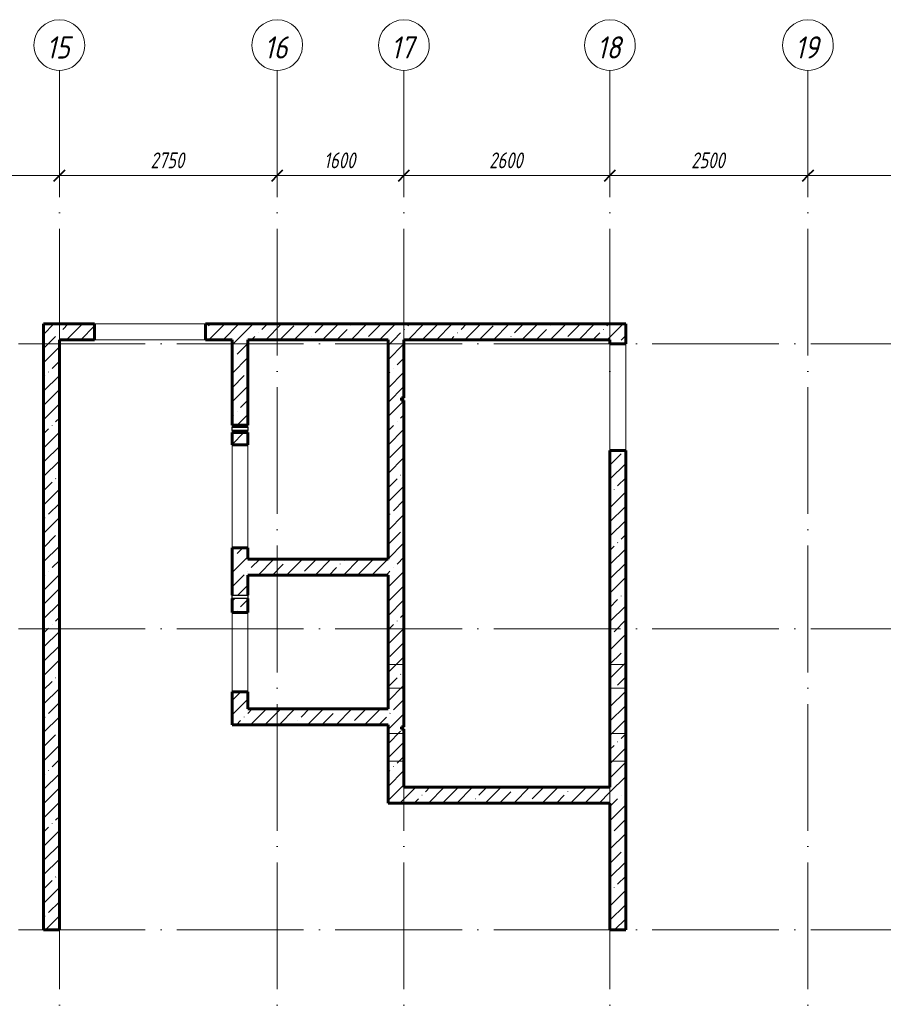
# Model space of a CAD drawing. Header units: millimetres. Extents: x 6092 to 73550, y -4371 to 20491.
# Tile 15 of 25: x 46750 to 57651, y 8060 to 20491. Entities that reach past the tile are written whole.
import ezdxf

# ---------------------------------------------------------------- set-up
doc = ezdxf.new("R2010")
doc.units = ezdxf.units.MM
doc.linetypes.add('ADSK_Линия сетки', pattern=[2000, 1600, -200, 0, -200])
doc.linetypes.add('ADSK_Невидимые', pattern=[400, 240, -160])
for name, color, linetype, lineweight in [('A-____-____-DIMS', 211, 'Continuous', 9), ('A-____-____-DIMS-80', 211, 'Continuous', 9), ('A-DETL-GENF-OTLN', 92, 'Continuous', 30), ('A-DOOR-____-OTLN', 31, 'Continuous', 18), ('A-DOOR-OPNG-OTLN', 31, 'Continuous', 18), ('A-GENM-____-OTLN', 13, 'Continuous', 18), ('A-WALL-____-HDLN', 110, 'ADSK_Невидимые', 18), ('A-WALL-____-MCUT', 113, 'Continuous', 40), ('A-WALL-____-PATT', 111, 'Continuous', 40), ('S-GRID-____-IDEN', 1, 'Continuous', 20), ('S-GRID-____-OTLN', 1, 'Continuous', 9)]:
    doc.layers.add(name, color=color, linetype=linetype, lineweight=lineweight)
doc.styles.add('GOST Common_I', font='GOST_Common Italic.ttf', dxfattribs={"width": 0.9, "height": 280})
doc.styles.add('GOST Common_I_1', font='GOST_Common Italic.ttf', dxfattribs={"width": 0.8, "height": 200})
doc.dimstyles.new('ADSK_Округление_5мм__Узкий_', dxfattribs={"dimscale": 304.8, "dimtxt": 0.659918, "dimasz": 0.472441, "dimexe": 0.393701, "dimexo": 0.000861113, "dimgap": 0.104987, "dimtad": 1, "dimdec": 0, "dimlfac": 304.8, "dimrnd": 5, "dimdsep": 46, "dimtxsty": 'GOST Common_I_1', "dimblk1": 'OBLIQUE', "dimblk2": 'OBLIQUE', "dimsah": 1, "dimcen": 0.09, "dimdle": 0.393701, "dimazin": 0, "dimtfac": 1, "dimtdec": 4, "dimtix": 1, "dimtmove": 0, "dimatfit": 3, "dimfxl": 1, "dimtvp": 1, "dimtfill": 1, "dimtolj": 1, "dimtzin": 0, "dimlwd": 20, "dimlwe": 20, "dimarcsym": 2})
pattern_1 = [(45, (16130.72, 8588.57), (-179.6051, 179.6051), []), (45, (16310.33, 8588.57), (-179.6051, 179.6051), [317.5, -63.5, 2.682, -60.818])]

# ---------------------------------------------------------------- blocks, each defined once
blk = doc.blocks.new('ADSK_Дверь_ПроемПрямоугольный - ADSK_Дверь_ПроемПрямоугольный-1465222-КЖ1_ПЭ_ВЭ1_Опалубка_Пилоны')
at = {"layer": 'A-DOOR-OPNG-OTLN'}
for p, q in [((32200, 13825), (32200, 15125)), ((32400, 13825), (32400, 15125))]:
    blk.add_line(p, q, dxfattribs=at)
blk = doc.blocks.new('ADSK_Дверь_ПроемПрямоугольный - ADSK_Дверь_ПроемПрямоугольный-1465220-КЖ1_ПЭ_ВЭ1_Опалубка_Пилоны')
at = {"layer": 'A-DOOR-OPNG-OTLN'}
for p, q in [((32200, 12005), (32200, 13005)), ((32400, 12005), (32400, 13005))]:
    blk.add_line(p, q, dxfattribs=at)
blk = doc.blocks.new('ADSK_Дверь_ПроемПрямоугольный - ADSK_Дверь_ПроемПрямоугольный-1719805-КЖ1_ПЭ_ВЭ1_Опалубка_Пилоны')
at = {"layer": 'A-DOOR-OPNG-OTLN'}
for p, q in [((27430, 15050.001), (27430, 16400.001)), ((27630, 15050.001), (27630, 16400.001))]:
    blk.add_line(p, q, dxfattribs=at)
blk = doc.blocks.new('ADSK_Дверь_ПроемПрямоугольный - ADSK_Дверь_ПроемПрямоугольный-1719827-КЖ1_ПЭ_ВЭ1_Опалубка_Пилоны')
at = {"layer": 'A-DOOR-OPNG-OTLN'}
for p, q in [((32735, 16650.001), (34135, 16650.001)), ((32735, 16450.001), (34135, 16450.001))]:
    blk.add_line(p, q, dxfattribs=at)
blk = doc.blocks.new('ADSK_Дверь_ПроемПрямоугольный - ADSK_Дверь_ПроемПрямоугольный-1465157-КЖ1_ПЭ_ВЭ1_Опалубка_Пилоны')
at = {"layer": 'A-DOOR-OPNG-OTLN'}
for p, q in [((32200, 15345), (32200, 15373)), ((32200, 15278), (32200, 15305)), ((32400, 15345), (32400, 15373)), ((32400, 15278), (32400, 15305))]:
    blk.add_line(p, q, dxfattribs=at)
blk = doc.blocks.new('ADSK_ОбобщеннаяМодель_ОтверстиеКруглое_вСтене - Этаж 1_0_000-1496597-КЖ1_ПЭ_ВЭ1_Опалубка_Пилоны')
at = {"layer": 'A-DETL-GENF-OTLN'}
for p, q in [((32200, 15345), (32400, 15345)), ((32200, 15305), (32200, 15345)), ((32400, 15305), (32200, 15305)), ((32400, 15345), (32400, 15305))]:
    blk.add_line(p, q, dxfattribs=at)
blk = doc.blocks.new('Ось сетки - Круг_Ø8 мм-6408-КЖ1_ПЭ_ВЭ1_Опалубка_Пилоны')
at = {"layer": 'S-GRID-____-IDEN'}
for start, end in [(90, 270), (270, 90)]:
    blk.add_arc((6412, 0), 320, start, end, dxfattribs=at)
blk = doc.blocks.new('DIMBLOCK273-КЖ1_ПЭ_ВЭ1_Опалубка_Пилоны')
at = {"layer": 'A-____-____-DIMS-80', "lineweight": 40}
for p, q in [((45500, 18522), (45572, 18594)), ((47250, 18522), (47322, 18594)), ((45500, 18522), (45428, 18450)), ((47250, 18522), (47178, 18450))]:
    blk.add_line(p, q, dxfattribs=at)
at = {"layer": 'A-____-____-DIMS-80', "lineweight": 20}
for p, q in [((45500, 18522), (45500, 18544)), ((47250, 18522), (47250, 18544)), ((45500, 18522), (47250, 18522)), ((45500, 18522), (45500, 18402)), ((47250, 18522), (47250, 18402))]:
    blk.add_line(p, q, dxfattribs=at)
at = {"layer": 'A-____-____-DIMS-80', "color": 0, "lineweight": 20, "insert": (46165, 18815), "char_height": 200, "width": 503.2, "attachment_point": 1, "line_spacing_factor": 1.022761, "style": 'GOST Common_I_1', "bg_fill": 3, "box_fill_scale": 1.25, "bg_fill_color": 256, "bg_fill_true_color": 13158600, "bg_fill_transparency": 0}
blk.add_mtext('1750', dxfattribs=at)
blk = doc.blocks.new('_Oblique')
at = {"color": 0, "linetype": 'ByBlock', "lineweight": -2}
blk.add_line((-0.5, -0.5), (0.5, 0.5), dxfattribs=at)
blk = doc.blocks.new('DIMBLOCK274-КЖ1_ПЭ_ВЭ1_Опалубка_Пилоны')
at = {"layer": 'A-____-____-DIMS-80', "lineweight": 40}
for p, q in [((47250, 18522), (47322, 18594)), ((50000, 18522), (50072, 18594)), ((47250, 18522), (47178, 18450)), ((50000, 18522), (49928, 18450))]:
    blk.add_line(p, q, dxfattribs=at)
at = {"layer": 'A-____-____-DIMS-80', "lineweight": 20}
for p, q in [((47250, 18522), (47250, 18544)), ((50000, 18522), (50000, 18544)), ((47250, 18522), (50000, 18522)), ((47250, 18522), (47250, 18402)), ((50000, 18522), (50000, 18402))]:
    blk.add_line(p, q, dxfattribs=at)
at = {"layer": 'A-____-____-DIMS-80', "color": 0, "lineweight": 20, "insert": (48400, 18815), "char_height": 200, "width": 540.02, "attachment_point": 1, "line_spacing_factor": 1.022761, "style": 'GOST Common_I_1', "bg_fill": 3, "box_fill_scale": 1.25, "bg_fill_color": 256, "bg_fill_true_color": 13158600, "bg_fill_transparency": 0}
blk.add_mtext('2750', dxfattribs=at)
blk = doc.blocks.new('DIMBLOCK275-КЖ1_ПЭ_ВЭ1_Опалубка_Пилоны')
at = {"layer": 'A-____-____-DIMS-80', "lineweight": 40}
for p, q in [((50000, 18522), (50072, 18594)), ((51600, 18522), (51672, 18594)), ((50000, 18522), (49928, 18450)), ((51600, 18522), (51528, 18450))]:
    blk.add_line(p, q, dxfattribs=at)
at = {"layer": 'A-____-____-DIMS-80', "lineweight": 20}
for p, q in [((50000, 18522), (50000, 18544)), ((51600, 18522), (51600, 18544)), ((50000, 18522), (51600, 18522)), ((50000, 18522), (50000, 18402)), ((51600, 18522), (51600, 18402))]:
    blk.add_line(p, q, dxfattribs=at)
at = {"layer": 'A-____-____-DIMS-80', "color": 0, "lineweight": 20, "insert": (50590, 18815), "char_height": 200, "width": 503.2, "attachment_point": 1, "line_spacing_factor": 1.022761, "style": 'GOST Common_I_1', "bg_fill": 3, "box_fill_scale": 1.25, "bg_fill_color": 256, "bg_fill_true_color": 13158600, "bg_fill_transparency": 0}
blk.add_mtext('1600', dxfattribs=at)
blk = doc.blocks.new('DIMBLOCK276-КЖ1_ПЭ_ВЭ1_Опалубка_Пилоны')
at = {"layer": 'A-____-____-DIMS-80', "lineweight": 40}
for p, q in [((51600, 18522), (51672, 18594)), ((54200, 18522), (54272, 18594)), ((51600, 18522), (51528, 18450)), ((54200, 18522), (54128, 18450))]:
    blk.add_line(p, q, dxfattribs=at)
at = {"layer": 'A-____-____-DIMS-80', "lineweight": 20}
for p, q in [((51600, 18522), (51600, 18544)), ((54200, 18522), (54200, 18544)), ((51600, 18522), (54200, 18522)), ((51600, 18522), (51600, 18402)), ((54200, 18522), (54200, 18402))]:
    blk.add_line(p, q, dxfattribs=at)
at = {"layer": 'A-____-____-DIMS-80', "color": 0, "lineweight": 20, "insert": (52675, 18815), "char_height": 200, "width": 540.02, "attachment_point": 1, "line_spacing_factor": 1.022761, "style": 'GOST Common_I_1', "bg_fill": 3, "box_fill_scale": 1.25, "bg_fill_color": 256, "bg_fill_true_color": 13158600, "bg_fill_transparency": 0}
blk.add_mtext('2600', dxfattribs=at)
blk = doc.blocks.new('DIMBLOCK277-КЖ1_ПЭ_ВЭ1_Опалубка_Пилоны')
at = {"layer": 'A-____-____-DIMS-80', "lineweight": 40}
for p, q in [((54200, 18522), (54272, 18594)), ((56700, 18522), (56772, 18594)), ((54200, 18522), (54128, 18450)), ((56700, 18522), (56628, 18450))]:
    blk.add_line(p, q, dxfattribs=at)
at = {"layer": 'A-____-____-DIMS-80', "lineweight": 20}
for p, q in [((54200, 18522), (54200, 18544)), ((56700, 18522), (56700, 18544)), ((54200, 18522), (56700, 18522)), ((54200, 18522), (54200, 18402)), ((56700, 18522), (56700, 18402))]:
    blk.add_line(p, q, dxfattribs=at)
at = {"layer": 'A-____-____-DIMS-80', "color": 0, "lineweight": 20, "insert": (55225, 18815), "char_height": 200, "width": 540.02, "attachment_point": 1, "line_spacing_factor": 1.022761, "style": 'GOST Common_I_1', "bg_fill": 3, "box_fill_scale": 1.25, "bg_fill_color": 256, "bg_fill_true_color": 13158600, "bg_fill_transparency": 0}
blk.add_mtext('2500', dxfattribs=at)
blk = doc.blocks.new('DIMBLOCK278-КЖ1_ПЭ_ВЭ1_Опалубка_Пилоны')
at = {"layer": 'A-____-____-DIMS-80', "lineweight": 40}
for p, q in [((56700, 18522), (56772, 18594)), ((60050, 18522), (60122, 18594)), ((56700, 18522), (56628, 18450)), ((60050, 18522), (59978, 18450))]:
    blk.add_line(p, q, dxfattribs=at)
at = {"layer": 'A-____-____-DIMS-80', "lineweight": 20}
for p, q in [((56700, 18522), (56700, 18544)), ((60050, 18522), (60050, 18544)), ((56700, 18522), (60050, 18522)), ((56700, 18522), (56700, 18402)), ((60050, 18522), (60050, 18402))]:
    blk.add_line(p, q, dxfattribs=at)
at = {"layer": 'A-____-____-DIMS-80', "color": 0, "lineweight": 20, "insert": (58150, 18815), "char_height": 200, "width": 540.02, "attachment_point": 1, "line_spacing_factor": 1.022761, "style": 'GOST Common_I_1', "bg_fill": 3, "box_fill_scale": 1.25, "bg_fill_color": 256, "bg_fill_true_color": 13158600, "bg_fill_transparency": 0}
blk.add_mtext('3350', dxfattribs=at)

msp = doc.modelspace()

# ---------------------------------------------------------------- hatches: boundary and pattern name
at = {"layer": 'A-WALL-____-PATT', "lineweight": 9}
h = msp.add_hatch(dxfattribs=at)
h.set_pattern_fill('FP_1', color=256, style=0, pattern_type=2)
h.set_pattern_definition(pattern_1)
h.paths.add_polyline_path([(47050, 16450.001), (47695, 16450.001), (47695, 16650.001), (47050, 16650.001)])
h.paths.add_polyline_path([(49095, 16450.001), (54200, 16450.001), (54200, 16650.001), (49095, 16650.001)])
h = msp.add_hatch(dxfattribs=at)
h.set_pattern_fill('FP_1', color=256, style=0, pattern_type=2)
h.set_pattern_definition(pattern_1)
h.paths.add_polyline_path([(54400, 9000), (54400, 15050.001), (54200, 15050.001), (54200, 9000)])
h.paths.add_polyline_path([(54200, 16400.001), (54400, 16400.001), (54400, 16650.001), (54200, 16650.001), (54200, 16450.001)])
h = msp.add_hatch(dxfattribs=at)
h.set_pattern_fill('FP_1', color=256, style=0, pattern_type=2)
h.set_pattern_definition(pattern_1)
h.paths.add_polyline_path([(47250, 9000), (47250, 16450.001), (47050, 16450.001), (47050, 9000)])
h = msp.add_hatch(dxfattribs=at)
h.set_pattern_fill('FP_1', color=256, style=0, pattern_type=2)
h.set_pattern_definition(pattern_1)
h.paths.add_polyline_path([(49429.9995, 11790.001), (49629.9995, 11790.001), (49629.9995, 12005.0392), (49429.9995, 12005.0392), (49429.9995, 11948.5691)])
h.paths.add_polyline_path([(49629.9995, 13005.0392), (49629.9995, 13185.0392), (49429.9995, 13185.0392), (49429.9995, 13005.0392)])
h.paths.add_polyline_path([(49629.9995, 13225.0392), (49629.9995, 13825.0392), (49429.9995, 13825.0392), (49429.9995, 13225.0392), (49522.6385, 13225.0392)])
h.paths.add_polyline_path([(49629.9995, 15125.0392), (49629.9995, 15277.5392), (49429.9995, 15277.5392), (49429.9995, 15125.0392)])
h.paths.add_polyline_path([(49629.9995, 15372.5392), (49629.9995, 16450.001), (49429.9995, 16450.001), (49429.9995, 15372.5392)])
h = msp.add_hatch(dxfattribs=at)
h.set_pattern_fill('FP_1', color=256, style=0, pattern_type=2)
h.set_pattern_definition(pattern_1)
h.paths.add_polyline_path([(51400, 10600.0013), (51600, 10600.0013), (51600, 11535.0017), (51570, 11535.0017), (51570, 11565.0017), (51600, 11565.0017), (51600, 15685.0013), (51570, 15685.0013), (51570, 15715.0013), (51600, 15715.0013), (51600, 16450.001), (51400, 16450.001), (51400, 10603.3589)])
h = msp.add_hatch(dxfattribs=at)
h.set_pattern_fill('FP_1', color=256, style=0, pattern_type=2)
h.set_pattern_definition(pattern_1)
h.paths.add_polyline_path([(49629.9995, 13480.001), (51400, 13480.001), (51400, 13680.001), (49629.9995, 13680.001)])
h = msp.add_hatch(dxfattribs=at)
h.set_pattern_fill('FP_1', color=256, style=0, pattern_type=2)
h.set_pattern_definition(pattern_1)
h.paths.add_polyline_path([(49429.9995, 11590.001), (51400, 11590.001), (51400, 11790.001), (49429.9995, 11790.001)])
h = msp.add_hatch(dxfattribs=at)
h.set_pattern_fill('FP_1', color=256, style=0, pattern_type=2)
h.set_pattern_definition(pattern_1)
h.paths.add_polyline_path([(51600, 10600.0013), (54200, 10600.0013), (54200, 10800.0013), (51600, 10800.0013)])

# ---------------------------------------------------------------- linework, layer by layer
at = {"layer": 'A-WALL-____-HDLN'}
for p, q in [((51400, 12350.0013), (51600, 12350.0013)), ((54200, 12350.0013), (54400, 12350.0013)), ((51600, 12050.0013), (51400, 12050.0013)), ((54400, 12050.0013), (54200, 12050.0013)), ((51400, 11480.0013), (51600, 11480.0013)), ((54200, 11480.0013), (54400, 11480.0013)), ((51600, 11130.0013), (51400, 11130.0013)), ((54400, 11130.0013), (54200, 11130.0013))]:
    msp.add_line(p, q, dxfattribs=at)
at = {"layer": 'A-WALL-____-MCUT', "lineweight": 60}
for p, q in [((47694.9504, 16650.001), (47050, 16650.001)), ((47050, 16650.001), (47050, 9000)), ((47695, 16450.001), (47695, 16650.001)), ((54400, 16650.001), (49095, 16650.001)), ((49095, 16650.001), (49095, 16450.001)), ((54400, 16400.001), (54400, 16650.001)), ((47250, 16450.001), (47694.9504, 16450.001)), ((47250, 9000), (47250, 16450.001)), ((49095, 16450.001), (49429.9995, 16450.001)), ((49429.9995, 16450.001), (49429.9995, 15372.5392)), ((49629.9995, 16450.001), (51400, 16450.001)), ((49629.9995, 15372.5392), (49629.9995, 16450.001)), ((51400, 16450.001), (51400, 13680.001)), ((51600, 15715.0013), (51600, 16450.001)), ((51600, 16450.001), (54200, 16450.001)), ((54200, 16450.001), (54200, 16400.001)), ((54200, 16400.001), (54400, 16400.001)), ((51570, 15685.0013), (51570, 15715.0013)), ((51570, 15715.0013), (51600, 15715.0013)), ((51600, 15685.0013), (51570, 15685.0013)), ((51600, 11565.0017), (51600, 15685.0013)), ((49429.9995, 15372.5392), (49629.9995, 15372.5392)), ((49629.9995, 15277.5392), (49429.9995, 15277.5392)), ((49429.9995, 15277.4896), (49429.9995, 15125.0392)), ((49629.9995, 15125.0392), (49629.9995, 15277.4896)), ((49429.9995, 15125.0392), (49629.9995, 15125.0392)), ((54400, 15050.001), (54200, 15050.001)), ((54200, 15049.9514), (54200, 10800.0013)), ((54400, 9000), (54400, 15049.9514)), ((49629.9995, 13825.0392), (49429.9995, 13825.0392)), ((49429.9995, 13825.0392), (49429.9995, 13225.0392)), ((49629.9995, 13680.001), (49629.9995, 13824.9896)), ((51400, 13680.001), (49629.9995, 13680.001)), ((49629.9995, 13480.001), (51400, 13480.001)), ((49629.9995, 13225.0392), (49629.9995, 13480.001)), ((51400, 13480.001), (51400, 11790.001)), ((49429.9995, 13185.0392), (49429.9995, 13005.0392)), ((49629.9995, 13005.0392), (49629.9995, 13185.0392)), ((49429.9995, 13005.0392), (49629.9995, 13005.0392)), ((49629.9995, 12005.0392), (49429.9995, 12005.0392)), ((49429.9995, 12004.9896), (49429.9995, 11590.001)), ((49629.9995, 11790.001), (49629.9995, 12004.9896)), ((51400, 11790.001), (49629.9995, 11790.001)), ((49429.9995, 11590.001), (51400, 11590.001)), ((51400, 11590.001), (51400, 10600.0013)), ((51570, 11535.0017), (51570, 11565.0017)), ((51570, 11565.0017), (51600, 11565.0017)), ((51600, 11535.0017), (51570, 11535.0017)), ((51600, 10800.0013), (51600, 11535.0017)), ((54200, 10800.0013), (51600, 10800.0013)), ((51400, 10600.0013), (54200, 10600.0013)), ((54200, 10600.0013), (54200, 9000)), ((47050, 9000), (47250, 9000)), ((54200, 9000), (54400, 9000))]:
    msp.add_line(p, q, dxfattribs=at)
at = {"layer": 'S-GRID-____-OTLN', "linetype": 'ADSK_Линия сетки'}
for p, q in [((47250, 19851.1002), (47250, -3717.186)), ((50000, 19851.1002), (50000, -3717.186)), ((51600, 19851.1002), (51600, -3717.186)), ((54200, 19851.1002), (54200, -3717.186)), ((56700, 19851.1002), (56700, -3717.186)), ((6731.5249, 16400.001), (72652.3528, 16400.001)), ((6731.5249, 12800.001), (72652.3528, 12800.001)), ((6731.5249, 9000), (72652.3528, 9000))]:
    msp.add_line(p, q, dxfattribs=at)

# ---------------------------------------------------------------- block references
at = {"layer": 'A-DOOR-____-OTLN'}
for name, p in [('ADSK_Дверь_ПроемПрямоугольный - ADSK_Дверь_ПроемПрямоугольный-1719827-КЖ1_ПЭ_ВЭ1_Опалубка_Пилоны', (14960, 0)), ('ADSK_Дверь_ПроемПрямоугольный - ADSK_Дверь_ПроемПрямоугольный-1719805-КЖ1_ПЭ_ВЭ1_Опалубка_Пилоны', (26770, 0)), ('ADSK_Дверь_ПроемПрямоугольный - ADSK_Дверь_ПроемПрямоугольный-1465157-КЖ1_ПЭ_ВЭ1_Опалубка_Пилоны', (17229.9999, 0)), ('ADSK_Дверь_ПроемПрямоугольный - ADSK_Дверь_ПроемПрямоугольный-1465222-КЖ1_ПЭ_ВЭ1_Опалубка_Пилоны', (17229.9999, 0)), ('ADSK_Дверь_ПроемПрямоугольный - ADSK_Дверь_ПроемПрямоугольный-1465220-КЖ1_ПЭ_ВЭ1_Опалубка_Пилоны', (17229.9999, 0))]:
    msp.add_blockref(name, p, dxfattribs=at)
at = {"layer": 'A-GENM-____-OTLN'}
for p in [(17229.9999, 0), (17229.9999, -2120)]:
    msp.add_blockref('ADSK_ОбобщеннаяМодель_ОтверстиеКруглое_вСтене - Этаж 1_0_000-1496597-КЖ1_ПЭ_ВЭ1_Опалубка_Пилоны', p, dxfattribs=at)
at = {"layer": 'S-GRID-____-IDEN', "rotation": 269.9999999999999}
for p in [(47250, 26582.6251), (50000, 26582.6251), (51600, 26582.6251), (54200, 26582.6251), (56700, 26582.6251)]:
    msp.add_blockref('Ось сетки - Круг_Ø8 мм-6408-КЖ1_ПЭ_ВЭ1_Опалубка_Пилоны', p, dxfattribs=at)

# ---------------------------------------------------------------- texts
at = {"layer": 'S-GRID-____-IDEN', "lineweight": 9, "char_height": 280, "width": 386.73405, "attachment_point": 1, "style": 'GOST Common_I'}
for s, insert in [('15', (47086.1445, 20280.9235)), ('16', (49836.1445, 20280.9235)), ('17', (51436.1445, 20280.9235)), ('18', (54036.1445, 20280.9235)), ('19', (56536.1445, 20280.9235))]:
    msp.add_mtext(s, dxfattribs=dict(at, insert=insert))

# ---------------------------------------------------------------- next in the draw order: dimensions: what is measured, and where the dimension line sits
at = {"layer": 'A-____-____-DIMS', "lineweight": 20}
dim = msp.add_linear_dim(base=(47250, 18521.8365), p1=(45500, 18623.6598), p2=(47250, 18623.6598), dimstyle='ADSK_Округление_5мм__Узкий_', override={"dimpost": '<>', "dimfxl": 1750}, dxfattribs=at)
dim.commit()
dim.dimension.update_dxf_attribs({"geometry": 'DIMBLOCK273-КЖ1_ПЭ_ВЭ1_Опалубка_Пилоны', "text_midpoint": (46375, 18653.8365)})

# ---------------------------------------------------------------- next in the draw order: dimensions: what is measured, and where the dimension line sits
dim = msp.add_linear_dim(base=(50000, 18521.8365), p1=(47250, 18623.6598), p2=(50000, 18623.6598), dimstyle='ADSK_Округление_5мм__Узкий_', override={"dimpost": '<>', "dimfxl": 2750}, dxfattribs=at)
dim.commit()
dim.dimension.update_dxf_attribs({"geometry": 'DIMBLOCK274-КЖ1_ПЭ_ВЭ1_Опалубка_Пилоны', "text_midpoint": (48625, 18653.8365)})

# ---------------------------------------------------------------- next in the draw order: dimensions: what is measured, and where the dimension line sits
dim = msp.add_linear_dim(base=(51600, 18521.8365), p1=(50000, 18623.6598), p2=(51600, 18623.6598), dimstyle='ADSK_Округление_5мм__Узкий_', override={"dimpost": '<>', "dimfxl": 1600}, dxfattribs=at)
dim.commit()
dim.dimension.update_dxf_attribs({"geometry": 'DIMBLOCK275-КЖ1_ПЭ_ВЭ1_Опалубка_Пилоны', "text_midpoint": (50800, 18655.1243)})

# ---------------------------------------------------------------- next in the draw order: dimensions: what is measured, and where the dimension line sits
dim = msp.add_linear_dim(base=(54200, 18521.8365), p1=(51600, 18623.6598), p2=(54200, 18623.6598), dimstyle='ADSK_Округление_5мм__Узкий_', override={"dimpost": '<>', "dimfxl": 2600}, dxfattribs=at)
dim.commit()
dim.dimension.update_dxf_attribs({"geometry": 'DIMBLOCK276-КЖ1_ПЭ_ВЭ1_Опалубка_Пилоны', "text_midpoint": (52900, 18655.1243)})

# ---------------------------------------------------------------- next in the draw order: dimensions: what is measured, and where the dimension line sits
dim = msp.add_linear_dim(base=(56700, 18521.8365), p1=(54200, 18623.6598), p2=(56700, 18623.6598), dimstyle='ADSK_Округление_5мм__Узкий_', override={"dimpost": '<>', "dimfxl": 2500}, dxfattribs=at)
dim.commit()
dim.dimension.update_dxf_attribs({"geometry": 'DIMBLOCK277-КЖ1_ПЭ_ВЭ1_Опалубка_Пилоны', "text_midpoint": (55450, 18655.1243)})

# ---------------------------------------------------------------- next in the draw order: dimensions: what is measured, and where the dimension line sits
dim = msp.add_linear_dim(base=(60050, 18521.8365), p1=(56700, 18623.6598), p2=(60050, 18623.6598), dimstyle='ADSK_Округление_5мм__Узкий_', override={"dimpost": '<>', "dimfxl": 3350}, dxfattribs=at)
dim.commit()
dim.dimension.update_dxf_attribs({"geometry": 'DIMBLOCK278-КЖ1_ПЭ_ВЭ1_Опалубка_Пилоны', "text_midpoint": (58375, 18653.8365)})

doc.saveas('drawing.dxf')
